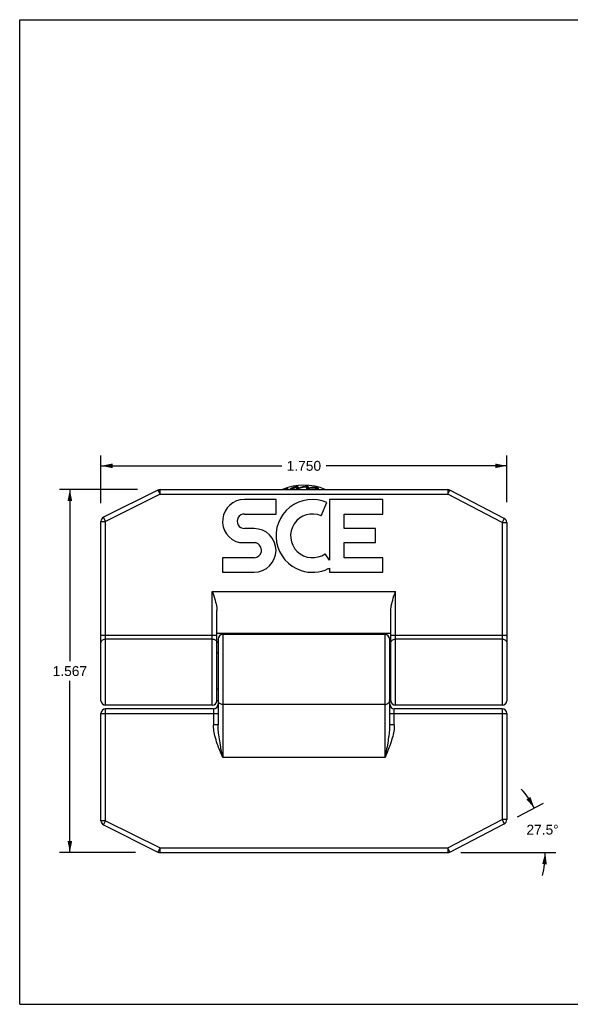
# Model space of a CAD drawing. Header units: inches. Extents: x 0 to 5.5, y 0 to 4.25.
# Tile 1 of 11: x 0 to 2.37, y 0 to 4.25. Entities that reach past the tile are written whole.
import ezdxf

# ---------------------------------------------------------------- set-up
doc = ezdxf.new("R2010")
doc.units = ezdxf.units.IN
doc.header["$LTSCALE"] = 0.3025
doc.header["$MEASUREMENT"] = 0
doc.layers.get('0').update_dxf_attribs({"linetype": 'CONTINUOUS'})
doc.layers.add('02___PRT_ALL_AXES', color=7, linetype='CONTINUOUS')
doc.styles.get("Standard").update_dxf_attribs({"font": 'arial.ttf'})
doc.dimstyles.new('DIMSTYLE_1', dxfattribs={"dimtxt": 0.0425, "dimasz": 0.05, "dimexe": 0.09, "dimexo": 0.07, "dimgap": 0.0425, "dimtad": 0, "dimtih": 1, "dimtoh": 1, "dimdec": 3, "dimzin": 4, "dimdsep": 46, "dimtxsty": 'Standard', "dimblk": '_FILLED', "dimblk1": '_FILLED', "dimblk2": '_FILLED', "dimcen": 0.09, "dimadec": 3, "dimazin": 1, "dimtfac": 1, "dimtdec": 3, "dimtofl": 0, "dimtmove": 0, "dimatfit": 3, "dimldrblk": '_FILLED', "dimfxl": 0, "dimtolj": 1, "dimtzin": 4, "dimarcsym": 0})
doc.dimstyles.new('DIMSTYLE_2', dxfattribs={"dimtxt": 0.0425, "dimasz": 0.05, "dimexe": 0.09, "dimexo": 0.07, "dimgap": 0.0425, "dimtad": 0, "dimtih": 1, "dimtoh": 1, "dimdec": 1, "dimzin": 4, "dimdsep": 46, "dimtxsty": 'Standard', "dimblk": '_FILLED', "dimblk1": '_FILLED', "dimblk2": '_FILLED', "dimcen": 0.09, "dimadec": 3, "dimazin": 1, "dimtfac": 1, "dimtdec": 3, "dimtofl": 0, "dimtmove": 0, "dimatfit": 3, "dimldrblk": '_FILLED', "dimfxl": 0, "dimtolj": 1, "dimtzin": 4, "dimarcsym": 0})

# ---------------------------------------------------------------- blocks, each defined once
blk = doc.blocks.new('_FILLED')
at = {"color": 0, "linetype": 'ByBlock'}
blk.add_solid([(0, 0), (-1, 0.2), (-1, -0.2)], dxfattribs=at)
blk = doc.blocks.new('*D1')
at = {"color": 2, "linetype": 'Continuous'}
for p, q in [((0.3505, 2.1635), (0.3505, 2.3693)), ((2.1005, 2.1675), (2.1005, 2.3693)), ((0.3505, 2.3243), (1.13, 2.3243)), ((2.1005, 2.3243), (1.321, 2.3243))]:
    blk.add_line(p, q, dxfattribs=at)
at = {"color": 2, "linetype": 'Continuous', "xscale": 0.05, "yscale": 0.05, "zscale": 0.05, "rotation": 180}
blk.add_blockref('_FILLED', (0.3505, 2.3243), dxfattribs=at)
at = {"color": 2, "linetype": 'Continuous', "xscale": 0.05, "yscale": 0.05, "zscale": 0.05}
blk.add_blockref('_FILLED', (2.1005, 2.3243), dxfattribs=at)
at = {"color": 2, "linetype": 'Continuous', "insert": (1.2255, 2.3455), "char_height": 0.0425, "width": 0.148513, "attachment_point": 2, "line_spacing_factor": 0.9}
blk.add_mtext('1.750', dxfattribs=at)
blk = doc.blocks.new('*D2')
at = {"color": 2, "linetype": 'Continuous'}
for p, q in [((0.5076, 2.2219), (0.1713, 2.2219)), ((0.2163, 2.2219), (0.2163, 1.4809)), ((0.2163, 0.6549), (0.2163, 1.3959)), ((0.4994, 0.6549), (0.1713, 0.6549))]:
    blk.add_line(p, q, dxfattribs=at)
at = {"color": 2, "linetype": 'Continuous', "xscale": 0.05, "yscale": 0.05, "zscale": 0.05}
for p, rotation in [((0.2163, 2.2219), 90), ((0.2163, 0.6549), 270)]:
    blk.add_blockref('_FILLED', p, dxfattribs=dict(at, rotation=rotation))
at = {"color": 2, "linetype": 'Continuous', "insert": (0.2163, 1.4596), "char_height": 0.0425, "width": 0.148513, "attachment_point": 2, "line_spacing_factor": 0.9}
blk.add_mtext('1.567', dxfattribs=at)
blk = doc.blocks.new('*D7')
at = {"color": 2, "linetype": 'Continuous'}
for p, q in [((2.1468, 0.809), (2.2594, 0.8675)), ((1.9025, 0.6549), (2.3114, 0.6549))]:
    blk.add_line(p, q, dxfattribs=at)
for start, end in [(27.4744, 41.25), (-13.7755, 0)]:
    blk.add_arc((1.8505, 0.6549), 0.4159, start, end, dxfattribs=at)
for points in [[(2.1852, 0.8845), (2.2195, 0.8468), (2.2024, 0.8948)], [(2.2734, 0.6044), (2.2664, 0.6549), (2.2534, 0.6056)]]:
    blk.add_solid(points, dxfattribs=at)
at = {"color": 2, "linetype": 'Continuous', "insert": (2.2545, 0.7749), "char_height": 0.0425, "width": 0.143826, "attachment_point": 2, "line_spacing_factor": 0.9}
blk.add_mtext('27.5\\fgdt;{\\fgdt;~}', dxfattribs=at)

msp = doc.modelspace()

# ---------------------------------------------------------------- linework, layer by layer
at = {"color": 7, "linetype": 'Continuous'}
for p, q in [((0, 0), (0, 4.25)), ((0, 4.25), (5.5, 4.25)), ((0.5963, 2.2198), (0.3615, 2.1024)), ((0.5963, 2.2198), (0.6052, 2.2019)), ((0.6052, 2.2019), (0.6052, 2.2219)), ((0.6052, 2.2219), (1.8456, 2.2219)), ((1.1957, 2.2219), (1.1946, 2.231)), ((1.2032, 2.2251), (1.1996, 2.2248)), ((1.1996, 2.2248), (1.1999, 2.2219)), ((1.2032, 2.2251), (1.2036, 2.2219)), ((1.2041, 2.2219), (1.2038, 2.2252)), ((1.2038, 2.2252), (1.2043, 2.2252)), ((1.2046, 2.2219), (1.2043, 2.2252)), ((1.238, 2.2219), (1.2387, 2.2326)), ((1.2424, 2.2256), (1.2421, 2.2219)), ((1.2461, 2.2253), (1.2424, 2.2256)), ((1.2461, 2.2253), (1.2458, 2.2219)), ((1.2463, 2.2219), (1.2467, 2.2252)), ((1.2467, 2.2252), (1.2471, 2.2252)), ((1.2468, 2.2219), (1.2471, 2.2252)), ((1.2813, 2.2219), (1.2824, 2.2259)), ((1.8456, 2.2219), (1.8456, 2.2019)), ((1.8456, 2.2019), (1.8548, 2.2196)), ((2.0897, 2.0975), (1.8548, 2.2196)), ((0.6052, 2.2019), (0.3705, 2.0845)), ((0.6052, 2.2019), (1.8456, 2.2019)), ((2.0805, 2.0797), (1.8456, 2.2019)), ((0.3505, 1.3105), (0.3505, 2.0845)), ((0.3505, 2.0845), (0.3705, 2.0845)), ((0.3705, 2.0845), (0.3615, 2.1024)), ((0.3705, 1.2905), (0.3705, 2.0845)), ((2.0897, 2.0975), (2.0805, 2.0797)), ((2.0805, 2.0797), (2.1005, 2.0797)), ((2.0805, 2.0797), (2.0805, 1.2905)), ((2.1005, 2.0797), (2.1005, 1.3105)), ((0.8305, 1.2905), (0.8305, 1.7825)), ((0.8305, 1.7825), (1.6205, 1.7825)), ((1.6205, 1.2905), (1.6205, 1.7825)), ((0.8505, 1.3105), (0.8505, 1.7001)), ((1.6005, 1.3105), (1.6005, 1.7001)), ((0.8505, 1.5919), (0.3505, 1.5919)), ((0.8305, 1.5762), (0.3705, 1.5762)), ((0.8505, 1.6025), (1.6005, 1.6025)), ((0.8555, 1.5759), (0.8555, 1.207)), ((0.8755, 1.5959), (0.8755, 1.0656)), ((1.5755, 1.0656), (1.5755, 1.5959)), ((1.5955, 1.207), (1.5955, 1.5759)), ((2.1005, 1.5919), (1.6005, 1.5919)), ((2.0805, 1.5762), (1.6205, 1.5762)), ((0.3705, 0.7922), (0.3705, 1.2759)), ((0.8355, 1.2759), (0.3705, 1.2759)), ((0.8355, 1.2759), (0.8355, 1.207)), ((1.5755, 1.2943), (0.8755, 1.2943)), ((2.0805, 1.2759), (1.6155, 1.2759)), ((1.6155, 1.207), (1.6155, 1.2759)), ((2.0805, 1.2759), (2.0805, 0.797)), ((0.3505, 0.7922), (0.3505, 1.2559)), ((0.3505, 1.2559), (0.8555, 1.2559)), ((1.5955, 1.2559), (2.1005, 1.2559)), ((2.1005, 1.2559), (2.1005, 0.797)), ((0.8555, 1.207), (0.8355, 1.207)), ((1.6155, 1.207), (1.5955, 1.207)), ((1.5755, 1.0656), (0.8755, 1.0656)), ((0.3705, 0.7922), (0.3505, 0.7922)), ((0.3615, 0.7744), (0.3705, 0.7922)), ((0.3615, 0.7744), (0.5963, 0.657)), ((0.3705, 0.7922), (0.6052, 0.6749)), ((1.8456, 0.6749), (2.0805, 0.797)), ((1.8548, 0.6571), (2.0897, 0.7793)), ((2.1005, 0.797), (2.0805, 0.797)), ((2.0805, 0.797), (2.0897, 0.7793)), ((0.6052, 0.6749), (0.5963, 0.657)), ((0.6052, 0.6749), (1.8456, 0.6749)), ((0.6052, 0.6549), (0.6052, 0.6749)), ((0.6052, 0.6549), (1.8456, 0.6549)), ((1.8548, 0.6571), (1.8456, 0.6749)), ((1.8456, 0.6749), (1.8456, 0.6549)), ((0, 0), (5.5, 0))]:
    msp.add_line(p, q, dxfattribs=at)
for points in [[(1.15, 2.2246), (1.1481, 2.2237), (1.1464, 2.2228), (1.1447, 2.222), (1.1446, 2.2219)], [(1.1589, 2.2219), (1.1588, 2.2221), (1.158, 2.2231), (1.1571, 2.2238), (1.1563, 2.2245), (1.1553, 2.2249), (1.1544, 2.2252), (1.1534, 2.2253), (1.1525, 2.2253), (1.1515, 2.2251), (1.1507, 2.2249), (1.15, 2.2246)], [(1.15, 2.2246), (1.1502, 2.2241), (1.1505, 2.2236), (1.1508, 2.223), (1.1511, 2.2223), (1.1513, 2.2219)], [(1.1937, 2.2348), (1.1917, 2.2343), (1.1898, 2.2338), (1.188, 2.2332), (1.1864, 2.2327), (1.1848, 2.2322), (1.1833, 2.2317), (1.1818, 2.2311), (1.1805, 2.2306), (1.1792, 2.2301), (1.178, 2.2296), (1.1768, 2.2291), (1.1757, 2.2286), (1.1747, 2.2282), (1.1737, 2.2277), (1.1728, 2.2272), (1.1719, 2.2268), (1.1711, 2.2263), (1.1703, 2.2259), (1.1695, 2.2254), (1.1688, 2.225), (1.1682, 2.2246), (1.1675, 2.2242), (1.1669, 2.2238), (1.1664, 2.2234), (1.1659, 2.223), (1.1654, 2.2227), (1.1649, 2.2223), (1.1645, 2.2219), (1.1645, 2.2219)], [(1.1946, 2.231), (1.193, 2.2306), (1.1915, 2.2302), (1.19, 2.2299), (1.1886, 2.2295), (1.1872, 2.2292), (1.1859, 2.2288), (1.1847, 2.2285), (1.1835, 2.2281), (1.1824, 2.2278), (1.1814, 2.2275), (1.1803, 2.2271), (1.1794, 2.2268), (1.1785, 2.2265), (1.1776, 2.2262), (1.1767, 2.2259), (1.1759, 2.2256), (1.1751, 2.2253), (1.1744, 2.225), (1.1737, 2.2247), (1.173, 2.2245), (1.1724, 2.2242), (1.1718, 2.2239), (1.1712, 2.2237), (1.1706, 2.2234), (1.1701, 2.2232), (1.1696, 2.2229), (1.1691, 2.2227), (1.1686, 2.2225), (1.1682, 2.2222), (1.1678, 2.222), (1.1675, 2.2219)], [(1.2032, 2.2251), (1.203, 2.2267), (1.2027, 2.2282), (1.2023, 2.2295), (1.2018, 2.2308), (1.2012, 2.2318), (1.2006, 2.2327), (1.1998, 2.2335), (1.199, 2.2341), (1.1981, 2.2346), (1.1972, 2.2349), (1.1962, 2.235), (1.1953, 2.235), (1.1945, 2.235), (1.1937, 2.2348)], [(1.1937, 2.2348), (1.1938, 2.2343), (1.194, 2.2337), (1.1941, 2.2331), (1.1943, 2.2324), (1.1945, 2.2317), (1.1946, 2.231)], [(1.1996, 2.2248), (1.1994, 2.2256), (1.1993, 2.2265), (1.1991, 2.2272), (1.1989, 2.228), (1.1986, 2.2286), (1.1983, 2.2292), (1.198, 2.2298), (1.1976, 2.2302), (1.1971, 2.2306), (1.1967, 2.2308), (1.1962, 2.231), (1.1956, 2.2311), (1.1951, 2.2311), (1.1946, 2.231)], [(1.2038, 2.2252), (1.2038, 2.2254), (1.2038, 2.2257), (1.2039, 2.226), (1.204, 2.2262), (1.2041, 2.2265), (1.2043, 2.2268), (1.2045, 2.2271), (1.2047, 2.2273), (1.2049, 2.2276), (1.2052, 2.2279), (1.2055, 2.2282), (1.2059, 2.2284), (1.2063, 2.2287), (1.2067, 2.229), (1.2071, 2.2293), (1.2076, 2.2295), (1.2081, 2.2298), (1.2086, 2.2301), (1.2092, 2.2304), (1.2098, 2.2307), (1.2104, 2.2309), (1.2111, 2.2312), (1.2118, 2.2315), (1.2125, 2.2318), (1.2133, 2.2321), (1.2142, 2.2324), (1.2151, 2.2326), (1.216, 2.2329), (1.217, 2.2332), (1.218, 2.2335), (1.2191, 2.2338), (1.2202, 2.234), (1.2215, 2.2343), (1.2227, 2.2346), (1.2241, 2.2348), (1.2255, 2.2351)], [(1.2387, 2.2326), (1.2371, 2.2326), (1.2355, 2.2325), (1.234, 2.2325), (1.2325, 2.2324), (1.2311, 2.2323), (1.2298, 2.2322), (1.2285, 2.2321), (1.2273, 2.232), (1.2262, 2.2318), (1.225, 2.2317), (1.224, 2.2316), (1.223, 2.2315), (1.222, 2.2313), (1.2211, 2.2312), (1.2202, 2.231), (1.2193, 2.2309), (1.2185, 2.2308), (1.2177, 2.2306), (1.217, 2.2305), (1.2163, 2.2303), (1.2156, 2.2302), (1.215, 2.2301), (1.2143, 2.2299), (1.2137, 2.2298), (1.2132, 2.2296), (1.2126, 2.2295), (1.2121, 2.2294), (1.2116, 2.2292), (1.2111, 2.2291), (1.2107, 2.229), (1.2102, 2.2288), (1.2098, 2.2287), (1.2094, 2.2286), (1.2091, 2.2284), (1.2087, 2.2283), (1.2083, 2.2282), (1.208, 2.228), (1.2077, 2.2279), (1.2074, 2.2278), (1.2071, 2.2277), (1.2069, 2.2275), (1.2066, 2.2274), (1.2064, 2.2273), (1.2061, 2.2272), (1.2059, 2.2271), (1.2057, 2.2269), (1.2055, 2.2268), (1.2053, 2.2267), (1.2052, 2.2266), (1.205, 2.2265), (1.2049, 2.2263), (1.2048, 2.2262), (1.2046, 2.2261), (1.2045, 2.226), (1.2045, 2.2259), (1.2044, 2.2257), (1.2043, 2.2256), (1.2043, 2.2255), (1.2043, 2.2254), (1.2043, 2.2252)], [(1.2255, 2.2351), (1.2276, 2.2354), (1.2297, 2.2357), (1.2318, 2.236), (1.234, 2.2362), (1.2362, 2.2364), (1.2385, 2.2366)], [(1.2461, 2.2253), (1.2462, 2.2269), (1.2462, 2.2284), (1.246, 2.2298), (1.2458, 2.2311), (1.2454, 2.2322), (1.2449, 2.2333), (1.2443, 2.2342), (1.2436, 2.2349), (1.2428, 2.2355), (1.242, 2.236), (1.2411, 2.2363), (1.2402, 2.2365), (1.2393, 2.2366), (1.2385, 2.2366)], [(1.2385, 2.2366), (1.2386, 2.2361), (1.2386, 2.2355), (1.2387, 2.2348), (1.2387, 2.2341), (1.2387, 2.2334), (1.2387, 2.2326)], [(1.2424, 2.2256), (1.2425, 2.2265), (1.2425, 2.2273), (1.2424, 2.2281), (1.2423, 2.2289), (1.2422, 2.2296), (1.242, 2.2302), (1.2418, 2.2308), (1.2415, 2.2313), (1.2411, 2.2318), (1.2407, 2.2321), (1.2402, 2.2324), (1.2397, 2.2326), (1.2392, 2.2326), (1.2387, 2.2326)], [(1.2829, 2.2299), (1.2809, 2.2301), (1.2789, 2.2303), (1.2771, 2.2305), (1.2753, 2.2306), (1.2737, 2.2307), (1.2721, 2.2308), (1.2705, 2.2309), (1.2691, 2.2309), (1.2677, 2.2309), (1.2664, 2.2309), (1.2651, 2.2309), (1.2639, 2.2308), (1.2628, 2.2307), (1.2617, 2.2307), (1.2607, 2.2306), (1.2597, 2.2305), (1.2587, 2.2304), (1.2578, 2.2303), (1.257, 2.2302), (1.2562, 2.23), (1.2554, 2.2299), (1.2547, 2.2297), (1.254, 2.2296), (1.2533, 2.2294), (1.2527, 2.2293), (1.2521, 2.2291), (1.2516, 2.2289), (1.251, 2.2288), (1.2505, 2.2286), (1.2501, 2.2284), (1.2496, 2.2282), (1.2492, 2.228), (1.2488, 2.2278), (1.2485, 2.2276), (1.2482, 2.2274), (1.2479, 2.2271), (1.2476, 2.2269), (1.2474, 2.2267), (1.2472, 2.2264), (1.247, 2.2262), (1.2469, 2.226), (1.2468, 2.2257), (1.2467, 2.2255), (1.2467, 2.2252)], [(1.2824, 2.2259), (1.2807, 2.2262), (1.2791, 2.2265), (1.2776, 2.2267), (1.2762, 2.2269), (1.2748, 2.227), (1.2735, 2.2272), (1.2722, 2.2273), (1.271, 2.2274), (1.2699, 2.2275), (1.2687, 2.2276), (1.2677, 2.2277), (1.2667, 2.2278), (1.2657, 2.2278), (1.2647, 2.2279), (1.2638, 2.2279), (1.263, 2.2279), (1.2622, 2.2279), (1.2614, 2.2279), (1.2606, 2.2279), (1.2599, 2.2279), (1.2592, 2.2279), (1.2585, 2.2279), (1.2579, 2.2279), (1.2573, 2.2279), (1.2567, 2.2278), (1.2561, 2.2278), (1.2556, 2.2278), (1.2551, 2.2277), (1.2546, 2.2277), (1.2541, 2.2276), (1.2537, 2.2276), (1.2532, 2.2275), (1.2528, 2.2275), (1.2524, 2.2274), (1.252, 2.2274), (1.2517, 2.2273), (1.2513, 2.2272), (1.251, 2.2272), (1.2507, 2.2271), (1.2504, 2.227), (1.2501, 2.227), (1.2498, 2.2269), (1.2496, 2.2268), (1.2493, 2.2268), (1.2491, 2.2267), (1.2489, 2.2266), (1.2486, 2.2265), (1.2485, 2.2264), (1.2483, 2.2264), (1.2481, 2.2263), (1.2479, 2.2262), (1.2478, 2.2261), (1.2476, 2.226), (1.2475, 2.2259), (1.2474, 2.2258), (1.2473, 2.2257), (1.2472, 2.2255), (1.2472, 2.2254), (1.2471, 2.2253), (1.2471, 2.2252)], [(1.2829, 2.2299), (1.2828, 2.2294), (1.2828, 2.2288), (1.2827, 2.2281), (1.2826, 2.2274), (1.2825, 2.2267), (1.2824, 2.2259)], [(1.2852, 2.2219), (1.2852, 2.2223), (1.2851, 2.223), (1.285, 2.2236), (1.2848, 2.2242), (1.2845, 2.2247), (1.2842, 2.2251), (1.2838, 2.2254), (1.2833, 2.2257), (1.2829, 2.2259), (1.2824, 2.2259)], [(1.289, 2.2219), (1.289, 2.2231), (1.2888, 2.2243), (1.2885, 2.2254), (1.2881, 2.2264), (1.2876, 2.2272), (1.2869, 2.228), (1.2862, 2.2286), (1.2854, 2.2291), (1.2845, 2.2295), (1.2837, 2.2297), (1.2829, 2.2299)], [(0.8305, 1.7825), (0.8339, 1.7723), (0.8371, 1.7625), (0.84, 1.7532), (0.8426, 1.7443), (0.8449, 1.7359), (0.8468, 1.7279), (0.8484, 1.7204), (0.8495, 1.7132), (0.8502, 1.7064), (0.8505, 1.7001)], [(1.6005, 1.7001), (1.6007, 1.7064), (1.6014, 1.7132), (1.6026, 1.7204), (1.6042, 1.728), (1.6061, 1.7361), (1.6084, 1.7445), (1.611, 1.7533), (1.6139, 1.7626), (1.6171, 1.7723), (1.6205, 1.7825)], [(0.3505, 1.5605), (0.3507, 1.563), (0.3515, 1.5654), (0.3527, 1.5677), (0.3543, 1.5698), (0.3563, 1.5716), (0.3587, 1.5732), (0.3614, 1.5745), (0.3643, 1.5755), (0.3673, 1.576), (0.3705, 1.5762)], [(0.8305, 1.5762), (0.8336, 1.576), (0.8367, 1.5755), (0.8396, 1.5745), (0.8422, 1.5732), (0.8446, 1.5716), (0.8467, 1.5698), (0.8483, 1.5677), (0.8495, 1.5654), (0.8502, 1.563), (0.8505, 1.5605)], [(1.6005, 1.5605), (1.6007, 1.563), (1.6015, 1.5654), (1.6027, 1.5677), (1.6043, 1.5698), (1.6063, 1.5716), (1.6087, 1.5732), (1.6114, 1.5745), (1.6143, 1.5755), (1.6173, 1.576), (1.6205, 1.5762)], [(2.0805, 1.5762), (2.0836, 1.576), (2.0867, 1.5755), (2.0896, 1.5745), (2.0922, 1.5732), (2.0946, 1.5716), (2.0967, 1.5698), (2.0983, 1.5677), (2.0995, 1.5654), (2.1002, 1.563), (2.1005, 1.5605)], [(0.8755, 1.2943), (0.8723, 1.2945), (0.8693, 1.2952), (0.8664, 1.2963), (0.8637, 1.2978), (0.8613, 1.2997), (0.8593, 1.3018), (0.8577, 1.3043), (0.8565, 1.3069), (0.8557, 1.3097), (0.8555, 1.3126)], [(1.5755, 1.2943), (1.5786, 1.2945), (1.5817, 1.2952), (1.5846, 1.2963), (1.5872, 1.2978), (1.5896, 1.2997), (1.5917, 1.3018), (1.5933, 1.3043), (1.5945, 1.3069), (1.5952, 1.3097), (1.5955, 1.3126)], [(0.8555, 1.1155), (0.8522, 1.1246), (0.8493, 1.1334), (0.8466, 1.142), (0.8441, 1.1504), (0.842, 1.1585), (0.8402, 1.1663), (0.8387, 1.1738), (0.8375, 1.181), (0.8366, 1.1879), (0.836, 1.1945), (0.8356, 1.2009), (0.8355, 1.207)], [(0.8655, 1.1192), (0.8639, 1.1286), (0.8624, 1.1377), (0.861, 1.1464), (0.8598, 1.1547), (0.8588, 1.1626), (0.8579, 1.1701), (0.8571, 1.1772), (0.8565, 1.1839), (0.856, 1.1902), (0.8557, 1.1961), (0.8555, 1.2017), (0.8555, 1.207)], [(1.5955, 1.207), (1.5954, 1.2014), (1.5952, 1.1955), (1.5948, 1.1892), (1.5943, 1.1825), (1.5937, 1.1755), (1.5929, 1.1683), (1.592, 1.1608), (1.5909, 1.153), (1.5897, 1.1451), (1.5885, 1.1369), (1.587, 1.1283), (1.5855, 1.1192)], [(1.6155, 1.207), (1.6153, 1.2006), (1.6149, 1.1939), (1.6142, 1.1869), (1.6132, 1.1796), (1.6119, 1.1721), (1.6103, 1.1644), (1.6084, 1.1566), (1.6063, 1.1487), (1.604, 1.1408), (1.6014, 1.1326), (1.5986, 1.1242), (1.5955, 1.1155)], [(0.8755, 1.0656), (0.8729, 1.0719), (0.8703, 1.0781), (0.8678, 1.084), (0.8654, 1.09), (0.863, 1.096), (0.8605, 1.1022), (0.858, 1.1087), (0.8555, 1.1155)], [(0.8755, 1.0656), (0.8729, 1.0791), (0.8717, 1.0856), (0.8704, 1.092), (0.8692, 1.0985), (0.868, 1.1051), (0.8668, 1.112), (0.8655, 1.1192)], [(1.5855, 1.1192), (1.584, 1.1108), (1.5824, 1.1022), (1.5808, 1.0936), (1.5791, 1.0847), (1.5773, 1.0754), (1.5755, 1.0656)], [(1.5955, 1.1155), (1.5925, 1.1076), (1.5894, 1.0995), (1.5861, 1.0915), (1.5828, 1.0832), (1.5792, 1.0746), (1.5755, 1.0656)]]:
    msp.add_lwpolyline(points, dxfattribs=at)
for centre, radius, start, end in [((0.6052, 2.2019), 0.02, 90, 116.5651), ((1.2255, 2.0009), 0.2396, 67.3868, 112.6132), ((1.2255, 2.0009), 0.2254, 95.5136, 95.66), ((1.2255, 2.0009), 0.2254, 84.6045, 84.7509), ((1.8456, 2.2019), 0.02, 62.5256, 90), ((0.3705, 2.0845), 0.02, 116.5651, 180), ((2.0805, 2.0797), 0.02, 0, 62.5256), ((0.8755, 1.5759), 0.02, 90, 180), ((1.5755, 1.5759), 0.02, 0, 90), ((0.3705, 1.3105), 0.02, 180, 270), ((0.3705, 1.2559), 0.02, 90, 180), ((0.8305, 1.3105), 0.02, 270, 360), ((0.8355, 1.2959), 0.02, 270, 360), ((1.6155, 1.2959), 0.02, 180, 270), ((1.6205, 1.3105), 0.02, 180, 270), ((2.0805, 1.3105), 0.02, 270, 360), ((2.0805, 1.2559), 0.02, 0, 90), ((0.3705, 0.7922), 0.02, 180, 243.4349), ((2.0805, 0.797), 0.02, 297.4744, 360), ((0.6052, 0.6749), 0.02, 243.4349, 270), ((1.8456, 0.6749), 0.02, 270, 297.4744)]:
    msp.add_arc(centre, radius, start, end, dxfattribs=at)
at = {"layer": '02___PRT_ALL_AXES', "color": 7, "linetype": 'Continuous'}
for p, q in [((1.1053, 2.1792), (0.969, 2.1792)), ((1.1053, 2.1163), (1.1053, 2.1792)), ((1.3359, 2.1792), (1.3359, 1.9175)), ((1.5663, 2.1792), (1.3359, 2.1792)), ((1.5663, 2.1163), (1.5663, 2.1792)), ((1.2999, 2.1086), (1.3249, 2.1663)), ((0.969, 2.1163), (1.1053, 2.1163)), ((1.3988, 2.0534), (1.3988, 2.1163)), ((1.3988, 2.1163), (1.5663, 2.1163)), ((1.011, 2.0535), (0.969, 2.0534)), ((1.5349, 2.0534), (1.3988, 2.0534)), ((1.5349, 1.9928), (1.5349, 2.0534)), ((0.9484, 1.9928), (1.0174, 1.9929)), ((1.3988, 1.9277), (1.3988, 1.9928)), ((1.3988, 1.9928), (1.5349, 1.9928)), ((0.8747, 1.9277), (0.8747, 1.8648)), ((1.011, 1.9277), (0.8747, 1.9277)), ((1.3359, 1.9175), (1.3167, 1.9448)), ((1.5663, 1.9277), (1.3988, 1.9277)), ((1.5663, 1.8648), (1.5663, 1.9277)), ((1.3359, 1.883), (1.3359, 1.8648)), ((0.8747, 1.8648), (1.011, 1.8648)), ((1.3359, 1.8648), (1.5663, 1.8648)), ((1.5755, 1.5959), (0.8755, 1.5959)), ((0.8555, 1.5164), (0.8505, 1.5164)), ((1.6005, 1.5164), (1.5955, 1.5164)), ((0.8555, 1.3604), (0.8505, 1.3604)), ((1.6005, 1.3604), (1.5955, 1.3604)), ((0.8305, 1.2905), (0.3705, 1.2905)), ((2.0805, 1.2905), (1.6205, 1.2905))]:
    msp.add_line(p, q, dxfattribs=at)
for centre, radius, start, end in [((0.969, 2.0849), 0.0943, 89.9911, 257.4338), ((1.2625, 2.022), 0.1572, 66.5966, 251.8791), ((0.969, 2.0849), 0.0314, 90, 270.0485), ((1.2625, 2.022), 0.0943, 66.5966, 305.1122), ((1.011, 1.9591), 0.0943, 270, 90), ((1.0061, 1.9585), 0.0362, 353.4285, 71.7628), ((1.011, 1.9591), 0.0314, 270, 351.2295), ((1.2627, 2.0187), 0.1541, 251.4199, 296.1963), ((1.2625, 2.022), 0.1572, 295.737, 297.8532)]:
    msp.add_arc(centre, radius, start, end, dxfattribs=at)

# ---------------------------------------------------------------- dimensions: what is measured, and where the dimension line sits
at = {"color": 2, "linetype": 'Continuous'}
dim = msp.add_linear_dim(base=(2.1005, 2.3243), p1=(0.3505, 2.0935), p2=(2.1005, 2.0975), dimstyle='DIMSTYLE_1', dxfattribs=at)
dim.commit()
dim.dimension.update_dxf_attribs({"geometry": '*D1', "text_midpoint": (1.2273, 2.3241), "dimtype": 160})
dim = msp.add_linear_dim(base=(0.2163, 0.6549), p1=(0.5776, 2.2219), p2=(0.5694, 0.6549), angle=270, dimstyle='DIMSTYLE_1', dxfattribs=at)
dim.commit()
dim.dimension.update_dxf_attribs({"geometry": '*D2', "text_midpoint": (0.2181, 1.4381), "dimtype": 160})
dim = msp.add_angular_dim_2l(base=(2.254503, 0.7536486), line1=((1.8282973, 0.6548793), (1.8324565, 0.6548793)), line2=((2.0809739, 0.7747383), (2.0846641, 0.7766572)), dimstyle='DIMSTYLE_2', dxfattribs=at)
dim.commit()
dim.dimension.update_dxf_attribs({"geometry": '*D7', "text_midpoint": (2.254503, 0.7536486), "dimtype": 162})

doc.saveas('drawing.dxf')
